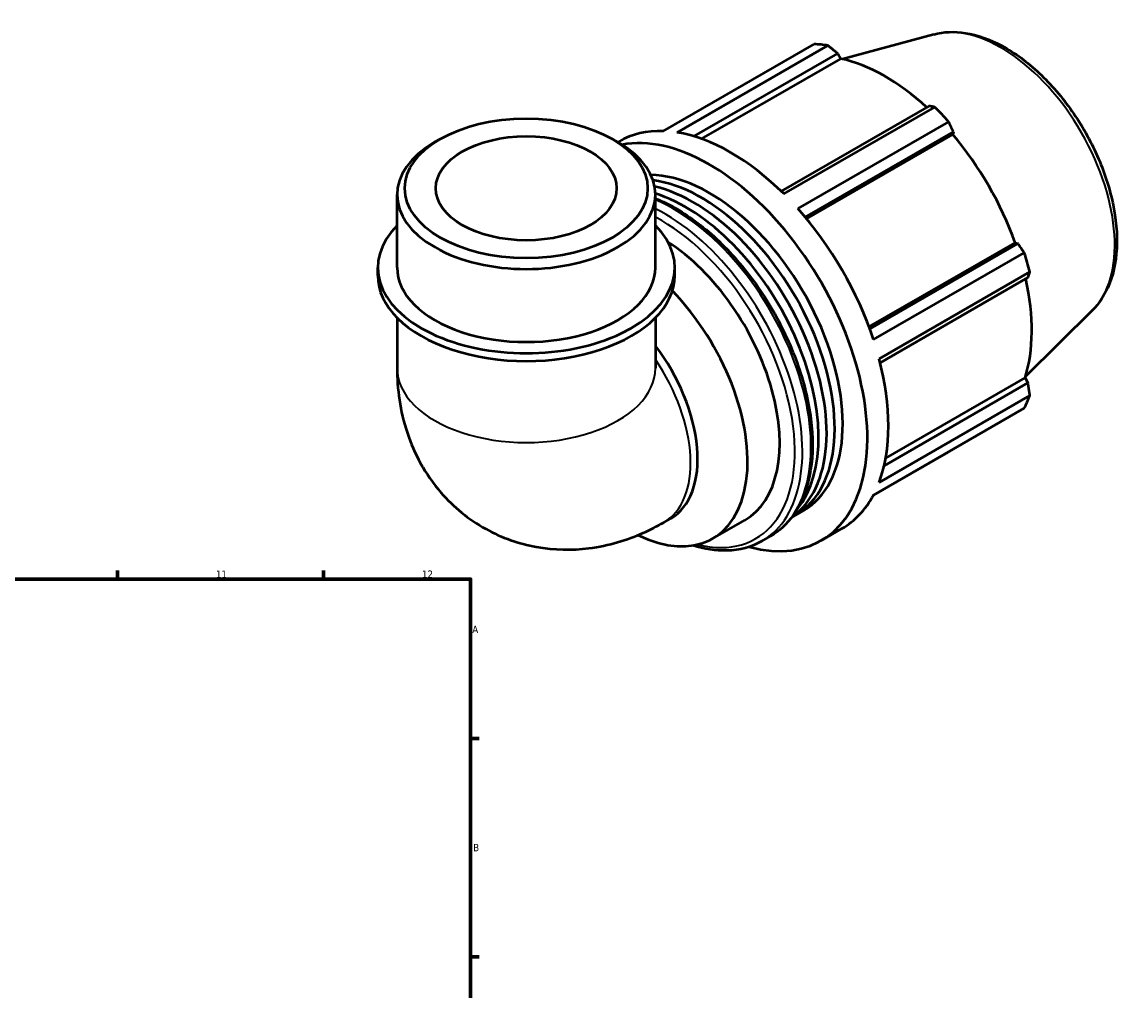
# Model space of a CAD drawing. Header units: millimetres. Extents: x -5 to 1044, y -256 to 1112.
# Tile 6 of 7: x 668 to 1044, y 434 to 764. Entities that reach past the tile are written whole.
import ezdxf

# ---------------------------------------------------------------- set-up
doc = ezdxf.new("R2010")
doc.units = ezdxf.units.MM
for name, color, linetype, lineweight in [('Border (ISO)', 7, 'Continuous', 70), ('Visible (ISO)', 7, 'Continuous', 50), ('Visible Narrow (ISO)', 7, 'Continuous', 35)]:
    doc.layers.add(name, color=color, linetype=linetype, lineweight=lineweight)
doc.styles.add('Note Text (ISO)', font='tahoma.ttf')

# ---------------------------------------------------------------- blocks, each defined once
blk = doc.blocks.new('Borders Default Border')
at = {"layer": 'Border (ISO)'}
for p, q in [((700.83, 574), (700.83, 576.9)), ((770.92, 574), (770.92, 576.9)), ((821, 519.75), (823.9, 519.75)), ((821, 445.5), (823.9, 445.5))]:
    blk.add_line(p, q, dxfattribs=at)
at = {"layer": 'Border (ISO)', "flags": 128}
blk.add_lwpolyline([(20, 20), (20, 574), (821, 574), (821, 20), (20, 20)], dxfattribs=at)
at = {"layer": 'Border (ISO)', "color": 232, "true_color": 0xca0064, "char_height": 2.5, "attachment_point": 7, "style": 'Note Text (ISO)'}
for s, insert in [('11', (734.37, 574.4)), ('12', (804.46, 574.4)), ('A', (821.59, 555.62)), ('B', (821.89, 481.37))]:
    blk.add_mtext(s, dxfattribs=dict(at, insert=insert))

msp = doc.modelspace()

# ---------------------------------------------------------------- linework, layer by layer
at = {"layer": 'Visible (ISO)'}
for p, q in [((978.599, 759.317), (947.599, 750.909)), ((886.569, 726.43), (937.88, 755.978)), ((942.571, 755.523), (891.261, 725.976)), ((897.039, 724.637), (945.953, 752.805)), ((945.953, 752.805), (946.962, 751.049)), ((899.615, 723.784), (946.962, 751.049)), ((976.98, 734.937), (926.68, 705.972)), ((927.654, 705.018), (978.965, 734.566)), ((983.656, 729.617), (932.346, 700.069)), ((934.874, 697.142), (985.288, 726.174)), ((935.321, 696.604), (985.068, 725.251)), ((985.288, 726.174), (985.068, 725.251)), ((810.634, 723.694), (808.762, 722.607)), ((869.273, 723.694), (871.145, 722.607)), ((871.09, 722.64), (871.531, 722.894)), ((796.012, 679.96), (796.012, 704.784)), ((883.896, 679.96), (883.896, 704.784)), ((956.572, 659.789), (1006.322, 688.438)), ((1007.228, 688.174), (956.812, 659.141)), ((1006.322, 688.438), (1007.228, 688.174)), ((958.08, 655.497), (1009.39, 685.045)), ((789.42, 677.262), (789.42, 679.96)), ((890.487, 677.262), (890.487, 679.96)), ((1011.334, 678.501), (960.023, 648.953)), ((960.366, 647.619), (1010.669, 676.586)), ((1032.627, 665.495), (1009.796, 642.903)), ((796.012, 662.892), (796.012, 645.749)), ((883.896, 662.892), (883.896, 645.749)), ((962.279, 615.178), (1009.656, 642.461)), ((1009.656, 642.461), (1010.669, 640.713)), ((1010.669, 640.713), (961.736, 612.534)), ((960.023, 606.876), (1011.334, 636.424)), ((1009.39, 632.118), (958.08, 602.571)), ((957.991, 602.405), (983.656, 617.184)), ((931.564, 595.753), (934.298, 597.328)), ((886.739, 593.244), (889.131, 594.621)), ((903.396, 587.767), (914.332, 594.065)), ((940.219, 587.047), (947.384, 591.173)), ((920.156, 586.895), (923.079, 588.578))]:
    msp.add_line(p, q, dxfattribs=at)
for centre, major_axis, ratio, start_param, end_param in [((960.768, 686.581), (-37.926, 65.86), 0.5780931, 5.8451561, 5.9396837), ((961.99, 687.285), (35.272, -61.25), 0.5780931, 2.0696433, 2.6635608), ((960.768, 686.581), (37.926, -65.86), 0.5780931, 1.9181653, 2.0126929), ((909.458, 657.033), (-37.926, 65.86), 0.5780931, 5.9396837, 6.2831853), ((902.292, 652.907), (-37.926, 65.86), 0.5780931, 2.6135737, 6.0870671), ((909.458, 657.033), (37.926, -65.86), 0.5780931, 2.0126929, 2.7035635), ((961.99, 687.285), (35.272, -61.25), 0.5780931, 1.2672974, 1.8781627), ((839.954, 704.784), (-43.942, 0), 0.5758617, 5.5016397, 10.2063236), ((902.292, 652.907), (-32.006, 55.58), 0.5780931, 3.1415927, 5.955582), ((899.558, 651.333), (32.006, -55.58), 0.5780931, 6.247959, 9.013472), ((896.824, 649.758), (32.006, -55.58), 0.5780931, 0.0530671, 2.6531436), ((894.09, 648.184), (32.006, -55.58), 0.5780931, 0.213514, 2.5849495), ((909.458, 657.033), (37.926, -65.86), 0.5780931, 1.2272947, 1.9181653), ((839.954, 679.96), (-50.533, 0), 0.5758617, 5.7667102, 9.9412531), ((885.887, 643.46), (28.445, -49.395), 0.5780931, 0, 2.3014761), ((960.768, 686.581), (37.926, -65.86), 0.5780931, 1.1327672, 1.2272947), ((839.954, 679.96), (-43.942, 0), 0.5758617, 0, 3.1415927), ((839.954, 677.262), (-50.533, 0), 0.5758617, 0, 3.1415927), ((961.99, 687.285), (35.272, -61.25), 0.5780931, 0.4818993, 1.0759774), ((874.951, 637.162), (28.445, -49.395), 0.5780931, 5.5753131, 8.267362), ((867.203, 632.701), (21.928, -38.079), 0.5780931, 0, 1.7909776), ((909.458, 657.033), (37.926, -65.86), 0.5780931, 0.4418966, 1.1327672), ((960.768, 686.581), (37.926, -65.86), 0.5780931, 0.347369, 0.4418966), ((909.458, 657.033), (37.926, -65.86), 0.5780931, 0, 0.347369)]:
    msp.add_ellipse(centre, major_axis=major_axis, ratio=ratio, start_param=start_param, end_param=end_param, dxfattribs=at)
for major_axis in [(41.305, 0), (30.759, 0)]:
    msp.add_ellipse((839.954, 706.939), major_axis=major_axis, ratio=0.5758617, dxfattribs=at)
for points, knots in [([(978.599, 759.317), (982.001, 760.239), (985.662, 760.365), (993.51, 759.138), (997.72, 757.623), (1006.206, 753.04), (1010.478, 749.892), (1018.52, 742.359), (1022.289, 737.977), (1028.966, 728.44), (1031.877, 723.292), (1036.581, 712.71), (1038.373, 707.278), (1040.645, 696.608), (1041.118, 691.373), (1040.598, 681.602), (1039.607, 677.059), (1036.513, 670.203), (1034.774, 667.619), (1032.627, 665.495)], [5.6508865, 5.6508865, 5.6508865, 5.6508865, 5.9351478, 5.9351478, 6.2522312, 6.2522312, 6.585633, 6.585633, 6.9184988, 6.9184988, 7.249458, 7.249458, 7.5805064, 7.5805064, 7.9135544, 7.9135544, 8.2465988, 8.2465988, 8.4901479, 8.4901479, 8.4901479, 8.4901479]), ([(883.896, 703.479), (888.71, 701.556), (893.592, 698.719), (903.311, 691.329), (908.132, 686.7), (916.991, 676.231), (921.029, 670.396), (927.929, 658.103), (930.791, 651.647), (935.055, 638.746), (936.455, 632.302), (937.633, 620.053), (937.408, 614.251), (935.303, 603.893), (933.427, 599.33), (928.668, 592.69), (926.068, 590.299), (923.079, 588.578)], [6.1318855, 6.1318855, 6.1318855, 6.1318855, 6.4413718, 6.4413718, 6.7658641, 6.7658641, 7.0895874, 7.0895874, 7.4130077, 7.4130077, 7.736808, 7.736808, 8.0613675, 8.0613675, 8.3844964, 8.3844964, 8.6413135, 8.6413135, 8.6413135, 8.6413135]), ([(796.012, 645.749), (796.012, 638.759), (796.913, 631.337), (801.78, 616.823), (805.436, 609.76), (815.108, 598.602), (820.34, 594.274), (831.614, 588.042), (837.521, 586.003), (849.577, 583.808), (855.677, 583.786), (868.135, 585.352), (874.264, 587.264), (882.194, 590.773), (884.521, 591.966), (886.739, 593.244)], [3.1415927, 3.1415927, 3.1415927, 3.1415927, 3.4557519, 3.4557519, 3.7308719, 3.7308719, 3.9390517, 3.9390517, 4.132108, 4.132108, 4.3410756, 4.3410756, 4.5974913, 4.5974913, 4.712389, 4.712389, 4.712389, 4.712389]), ([(920.156, 586.895), (916.62, 584.859), (912.549, 583.768), (904.518, 583.563), (900.637, 584.159), (896.679, 585.401)], [2.3581282, 2.3581282, 2.3581282, 2.3581282, 2.66188935, 2.66188935, 2.9186052, 2.9186052, 2.9186052, 2.9186052])]:
    msp.add_open_spline(points, degree=3, knots=knots, dxfattribs=at)
for points, weights in [([(945.953, 752.805), (944.304, 754.14), (942.571, 755.523)], [1.00206215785, 1.00143938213, 1]), ([(978.965, 734.566), (977.959, 734.759), (976.98, 734.937)], [1, 1.00143938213, 1.00206215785]), ([(985.288, 726.174), (984.496, 727.864), (983.656, 729.617)], [1.00206215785, 1.00143938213, 1]), ([(1009.39, 685.045), (1008.294, 686.645), (1007.228, 688.174)], [1, 1.00143938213, 1.00206215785]), ([(1010.669, 676.586), (1011.002, 677.528), (1011.334, 678.501)], [1.00206215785, 1.00143938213, 1]), ([(1011.334, 636.424), (1011.002, 638.616), (1010.669, 640.713)], [1, 1.00143938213, 1.00206215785]), ([(983.656, 617.184), (983.699, 617.266), (983.741, 617.348)], [1, 1.00007254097, 1.00014300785])]:
    msp.add_rational_spline(points, weights, degree=2, dxfattribs=at)
at = {"layer": 'Visible Narrow (ISO)'}
for centre, major_axis, ratio, start_param, end_param in [((1001.482, 710.027), (-27.326, 47.452), 0.5780931, 3.2927583, 6.1320197), ((890.083, 645.876), (32.996, -57.298), 0.5780931, 0, 2.4908521), ((887.16, 644.193), (32.996, -57.298), 0.5780931, 0, 2.428007), ((885.887, 643.46), (32.098, -55.739), 0.5780931, 5.775759, 8.6851184), ((864.811, 631.323), (21.928, -38.079), 0.5780931, 0, 1.6967392), ((839.954, 645.749), (43.942, 0), 0.5758617, 3.1415926, 6.2831853)]:
    msp.add_ellipse(centre, major_axis=major_axis, ratio=ratio, start_param=start_param, end_param=end_param, dxfattribs=at)

# ---------------------------------------------------------------- block references
msp.add_blockref('Borders Default Border', (0, 0))

doc.saveas('drawing.dxf')
